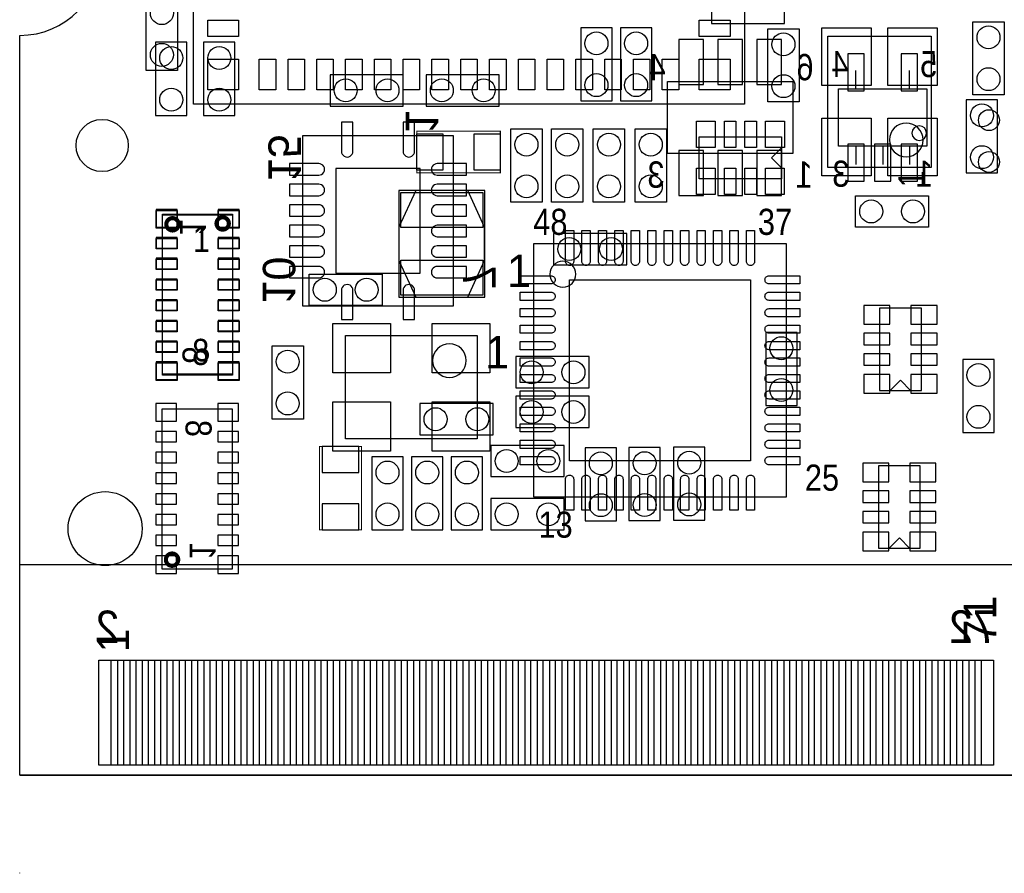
# Model space of a CAD drawing. Extents: x 0 to 67.8, y -2.4 to 38.6.
# Tile 1 of 6: x 0 to 23.9, y -2.4 to 18.4. Entities that reach past the tile are written whole.
import ezdxf
from ezdxf.enums import TextEntityAlignment as Align

# ---------------------------------------------------------------- set-up
doc = ezdxf.new("R2010")
doc.units = 0
for name, color, linetype in [('BG_OUTLINE', 3, 'CONTINUOUS'), ('PG_ASSEMBLY_BOTTOM', 4, 'CONTINUOUS'), ('PG_ASSEMBLY_TOP', 5, 'CONTINUOUS'), ('PIN_BOTTOM', 7, 'CONTINUOUS'), ('PIN_TOP', 6, 'CONTINUOUS')]:
    doc.layers.add(name, color=color, linetype=linetype)

msp = doc.modelspace()

# ---------------------------------------------------------------- linework, layer by layer
at = {"layer": 'BG_OUTLINE'}
msp.add_lwpolyline([(67.600068, 0), (25.299924, 0), (25.299924, 3.75412, 0.414116), (24.800052, 4.253992, 0.414221), (24.299926, 3.75412), (24.299926, 0), (0, 0), (0, 17.999964, 0.41415), (1.999996, 19.99996, 0.414214), (0, 21.999956), (0, 38.600126), (67.600068, 38.600126), (67.600068, 21.999956, 1.000034), (67.600068, 17.999964)], format="xyb", close=True, dxfattribs=at)
msp.add_lwpolyline([(0, 17.999964, 0.41415), (1.999996, 19.99996)], format="xyb", dxfattribs=at)
msp.add_lwpolyline([(0, 17.999964, 0.41415), (1.999996, 19.99996)], format="xyb", dxfattribs=at)
for points in [[(0, 0), (0, 17.999964)], [(0, 0), (0, 17.999964)], [(0, 0), (24.299926, 0)], [(24.299926, 0), (0, 0)], [(24.30018, 0), (0, 0)], [(0.001016, 0), (24.300942, 0)], [(-0.002032, -2.38506), (-0.002032, -2.36982)]]:
    msp.add_lwpolyline(points, dxfattribs=at)
at = {"layer": 'PG_ASSEMBLY_BOTTOM'}
for points in [[(18.5928, 19.05), (16.8148, 19.05), (16.8148, 18.288), (18.5928, 18.288)], [(14.4018, 16.4084), (14.4018, 18.1864), (13.6398, 18.1864), (13.6398, 16.4084)], [(15.367, 16.4084), (15.367, 18.1864), (14.605, 18.1864), (14.605, 16.4084)], [(4.064, 16.0528), (4.064, 17.8308), (3.302, 17.8308), (3.302, 16.0528)], [(5.2324, 16.0528), (5.2324, 17.8308), (4.4704, 17.8308), (4.4704, 16.0528)], [(9.3218, 17.0434), (7.5438, 17.0434), (7.5438, 16.2814), (9.3218, 16.2814)], [(9.8806, 16.2814), (11.6586, 16.2814), (11.6586, 17.0434), (9.8806, 17.0434)], [(18.797016, 15.12697), (15.746984, 15.12697), (15.746984, 16.87703), (18.797016, 16.87703)], [(22.055582, 15.301976), (19.905472, 15.301976), (19.905472, 16.702024), (22.055582, 16.702024)], [(23.7744, 14.6558), (23.7744, 16.4338), (23.0124, 16.4338), (23.0124, 14.6558)], [(10.536174, 15.564612), (10.536174, 11.414252), (6.883654, 11.414252), (6.883654, 15.564612)], [(5.172964, 13.654024), (5.172964, 9.754108), (3.473196, 9.754108), (3.473196, 13.654024)], [(12.9794, 12.4206), (14.7574, 12.4206), (14.7574, 13.1826), (12.9794, 13.1826)], [(21.9202, 9.3599), (21.9202, 11.3665), (20.9042, 11.3665), (20.9042, 9.3599)], [(18.8976, 8.9916), (18.8976, 10.7696), (18.1356, 10.7696), (18.1356, 8.9916)], [(13.843, 10.1854), (12.065, 10.1854), (12.065, 9.4234), (13.843, 9.4234)], [(23.69058, 8.33882), (23.69058, 10.11682), (22.92858, 10.11682), (22.92858, 8.33882)], [(13.843, 9.2202), (12.065, 9.2202), (12.065, 8.4582), (13.843, 8.4582)], [(3.463036, 5.014976), (3.463036, 8.914892), (5.162804, 8.914892), (5.162804, 5.014976)], [(9.7282, 8.2804), (11.5062, 8.2804), (11.5062, 9.0424), (9.7282, 9.0424)], [(11.4554, 7.2644), (13.2334, 7.2644), (13.2334, 8.0264), (11.4554, 8.0264)], [(13.74648, 7.96798), (13.74648, 6.18998), (14.50848, 6.18998), (14.50848, 7.96798)], [(14.81074, 7.97306), (14.81074, 6.19506), (15.57274, 6.19506), (15.57274, 7.97306)], [(15.89532, 7.98576), (15.89532, 6.20776), (16.65732, 6.20776), (16.65732, 7.98576)], [(8.5598, 7.747), (8.5598, 5.969), (9.3218, 5.969), (9.3218, 7.747)], [(9.525, 7.747), (9.525, 5.969), (10.287, 5.969), (10.287, 7.747)], [(10.4902, 7.747), (10.4902, 5.969), (11.2522, 5.969), (11.2522, 7.747)], [(21.8948, 5.5245), (21.8948, 7.5311), (20.8788, 7.5311), (20.8788, 5.5245)], [(13.2334, 6.731), (11.4554, 6.731), (11.4554, 5.969), (13.2334, 5.969)]]:
    msp.add_lwpolyline(points, close=True, dxfattribs=at)
for points in [[(20.33016, 16.6878), (20.33016, 17.145)], [(21.63064, 16.6878), (21.63064, 17.145)], [(20.33016, 15.3162), (20.33016, 14.859)], [(20.9804, 15.3162), (20.9804, 14.859)], [(21.63064, 15.3162), (21.63064, 14.859)], [(21.4122, 9.60882), (21.1582, 9.35482)], [(21.4122, 9.60882), (21.6662, 9.35482)], [(21.3868, 5.77342), (21.1328, 5.51942)], [(21.3868, 5.77342), (21.6408, 5.51942)]]:
    msp.add_lwpolyline(points, dxfattribs=at)
msp.add_lwpolyline([(22.0472, 15.621, 1), (21.6916, 15.621, 1)], format="xyb", close=True, dxfattribs=at)
at = {"layer": 'PG_ASSEMBLY_BOTTOM', "const_width": 0.100076}
for points in [[(5.083048, 13.424154, 1), (4.783112, 13.423978, 1)], [(3.852926, 5.244846, 1), (3.552914, 5.245022, 1)]]:
    msp.add_lwpolyline(points, format="xyb", close=True, dxfattribs=at)
at = {"layer": 'PG_ASSEMBLY_BOTTOM', "const_width": 0.0254}
msp.add_lwpolyline([(7.2898, 8.001), (7.2898, 5.969), (8.3058, 5.969), (8.3058, 8.001)], close=True, dxfattribs=at)
at = {"layer": 'PG_ASSEMBLY_TOP'}
for points in [[(17.622012, 16.32331), (4.221988, 16.32331), (4.221988, 29.82341), (17.622012, 29.82341)], [(3.0734, 17.145), (3.0734, 18.923), (3.8354, 18.923), (3.8354, 17.145)], [(23.17242, 16.55318), (23.17242, 18.33118), (23.93442, 18.33118), (23.93442, 16.55318)], [(18.1864, 16.383), (18.1864, 18.161), (18.9484, 18.161), (18.9484, 16.383)], [(19.6469, 14.7828), (19.6469, 17.9832), (22.1615, 17.9832), (22.1615, 14.7828)], [(12.7, 15.7226), (12.7, 13.9446), (11.938, 13.9446), (11.938, 15.7226)], [(12.9286, 13.9446), (12.9286, 15.7226), (13.6906, 15.7226), (13.6906, 13.9446)], [(14.7066, 15.7226), (14.7066, 13.9446), (13.9446, 13.9446), (13.9446, 15.7226)], [(15.7226, 15.7226), (15.7226, 13.9446), (14.9606, 13.9446), (14.9606, 15.7226)], [(18.52422, 14.51356), (16.51762, 14.51356), (16.51762, 15.52956), (18.52422, 15.52956)], [(9.212326, 14.22781), (9.212326, 11.62939), (11.31062, 11.62939), (11.31062, 14.22781)], [(11.303, 13.335), (10.8966, 14.224), (9.6266, 14.224), (9.2202, 13.335), (9.2202, 12.5222), (9.6266, 11.6332), (10.8966, 11.6332), (11.303, 12.5222)], [(20.32, 14.097), (22.098, 14.097), (22.098, 13.335), (20.32, 13.335)], [(3.473196, 13.633704), (5.172964, 13.633704), (5.172964, 9.733788), (3.473196, 9.733788)], [(12.492736, 6.777736), (18.642584, 6.777736), (18.642584, 12.927584), (12.492736, 12.927584)], [(7.0358, 12.192), (8.8138, 12.192), (8.8138, 11.43), (7.0358, 11.43)], [(11.12012, 8.18388), (7.91972, 8.18388), (7.91972, 10.69848), (11.12012, 10.69848)], [(6.89483, 10.44321), (6.89483, 8.66521), (6.13283, 8.66521), (6.13283, 10.44321)]]:
    msp.add_lwpolyline(points, close=True, dxfattribs=at)
for points in [[(21.961348, 15.4559, 1), (21.142452, 15.4559, 1)], [(13.52042, 12.18946, 1), (12.8905, 12.18946, 1)], [(10.85596, 10.08888, 1), (10.03808, 10.08888, 1)]]:
    msp.add_lwpolyline(points, format="xyb", close=True, dxfattribs=at)
at = {"layer": 'PG_ASSEMBLY_TOP', "const_width": 0.0254}
msp.add_lwpolyline([(9.652, 15.6718), (11.684, 15.6718), (11.684, 14.6558), (9.652, 14.6558)], close=True, dxfattribs=at)
at = {"layer": 'PG_ASSEMBLY_TOP'}
for points in [[(18.2753, 15.02156), (18.5293, 15.27556)], [(18.2753, 15.02156), (18.5293, 14.76756)], [(0.001016, 0), (0.001016, 5.129022), (67.750944, 5.129022), (67.750944, 0)], [(0.001016, 0), (24.300942, 0)]]:
    msp.add_lwpolyline(points, dxfattribs=at)
at = {"layer": 'PG_ASSEMBLY_TOP', "const_width": 0.100076}
msp.add_lwpolyline([(3.863086, 13.403834, 1), (3.563074, 13.403658, 1)], format="xyb", close=True, dxfattribs=at)
at = {"layer": 'PIN_BOTTOM'}
for points in [[(16.622014, 16.801846), (16.622014, 17.90192), (16.022066, 17.90192), (16.022066, 16.801846)], [(17.571974, 16.801846), (17.571974, 17.90192), (16.972026, 17.90192), (16.972026, 16.801846)], [(18.521934, 16.801846), (18.521934, 17.90192), (17.921986, 17.90192), (17.921986, 16.801846)], [(20.530312, 16.651732), (20.530312, 17.551654), (20.130262, 17.551654), (20.130262, 16.651732)], [(21.830792, 16.651732), (21.830792, 17.551654), (21.430742, 17.551654), (21.430742, 16.651732)], [(20.530312, 14.452092), (20.530312, 15.352014), (20.130262, 15.352014), (20.130262, 14.452092)], [(21.180552, 14.452092), (21.180552, 15.352014), (20.780502, 15.352014), (20.780502, 14.452092)], [(21.830792, 14.452092), (21.830792, 15.352014), (21.430742, 15.352014), (21.430742, 14.452092)], [(16.622014, 14.101826), (16.622014, 15.2019), (16.022066, 15.2019), (16.022066, 14.101826)], [(17.571974, 14.101826), (17.571974, 15.2019), (16.972026, 15.2019), (16.972026, 14.101826)], [(18.521934, 14.101826), (18.521934, 15.2019), (17.921986, 15.2019), (17.921986, 14.101826)], [(7.685024, 12.214352), (9.734804, 12.214352), (9.734804, 14.764512), (7.685024, 14.764512)], [(3.822954, 13.762736), (3.314954, 13.762736), (3.314954, 13.330936), (3.822954, 13.330936)], [(4.823206, 13.330936), (5.331206, 13.330936), (5.331206, 13.762736), (4.823206, 13.762736)], [(3.822954, 13.081), (3.314954, 13.081), (3.314954, 12.827), (3.822954, 12.827)], [(5.331206, 13.081), (4.823206, 13.081), (4.823206, 12.827), (5.331206, 12.827)], [(3.822954, 12.577064), (3.314954, 12.577064), (3.314954, 12.323064), (3.822954, 12.323064)], [(5.331206, 12.577064), (4.823206, 12.577064), (4.823206, 12.323064), (5.331206, 12.323064)], [(3.822954, 12.072874), (3.314954, 12.072874), (3.314954, 11.818874), (3.822954, 11.818874)], [(5.331206, 12.072874), (4.823206, 12.072874), (4.823206, 11.818874), (5.331206, 11.818874)], [(3.822954, 11.568938), (3.314954, 11.568938), (3.314954, 11.314938), (3.822954, 11.314938)], [(5.331206, 11.568938), (4.823206, 11.568938), (4.823206, 11.314938), (5.331206, 11.314938)], [(20.5232, 10.973308), (21.1582, 10.973308), (21.1582, 11.430508), (20.5232, 11.430508)], [(21.6662, 10.97407), (22.3012, 10.97407), (22.3012, 11.43127), (21.6662, 11.43127)], [(3.822954, 11.065002), (3.314954, 11.065002), (3.314954, 10.811002), (3.822954, 10.811002)], [(5.331206, 11.065002), (4.823206, 11.065002), (4.823206, 10.811002), (5.331206, 10.811002)], [(3.822954, 10.561066), (3.314954, 10.561066), (3.314954, 10.307066), (3.822954, 10.307066)], [(5.331206, 10.561066), (4.823206, 10.561066), (4.823206, 10.307066), (5.331206, 10.307066)], [(20.5232, 10.473182), (21.1582, 10.473182), (21.1582, 10.752582), (20.5232, 10.752582)], [(21.6662, 10.473944), (22.3012, 10.473944), (22.3012, 10.753344), (21.6662, 10.753344)], [(3.822954, 10.056876), (3.314954, 10.056876), (3.314954, 9.625076), (3.822954, 9.625076)], [(4.823206, 9.625076), (5.331206, 9.625076), (5.331206, 10.056876), (4.823206, 10.056876)], [(20.5232, 9.973056), (21.1582, 9.973056), (21.1582, 10.252456), (20.5232, 10.252456)], [(21.6662, 9.973818), (22.3012, 9.973818), (22.3012, 10.253218), (21.6662, 10.253218)], [(20.5232, 9.29259), (21.1582, 9.29259), (21.1582, 9.74979), (20.5232, 9.74979)], [(21.6662, 9.295892), (22.3012, 9.295892), (22.3012, 9.753092), (21.6662, 9.753092)], [(3.812794, 9.043924), (3.304794, 9.043924), (3.304794, 8.612124), (3.812794, 8.612124)], [(4.813046, 8.612124), (5.321046, 8.612124), (5.321046, 9.043924), (4.813046, 9.043924)], [(3.304794, 8.107934), (3.812794, 8.107934), (3.812794, 8.361934), (3.304794, 8.361934)], [(4.813046, 8.107934), (5.321046, 8.107934), (5.321046, 8.361934), (4.813046, 8.361934)], [(7.3533, 7.366), (8.2423, 7.366), (8.2423, 8.001), (7.3533, 8.001)], [(3.304794, 7.603998), (3.812794, 7.603998), (3.812794, 7.857998), (3.304794, 7.857998)], [(4.813046, 7.603998), (5.321046, 7.603998), (5.321046, 7.857998), (4.813046, 7.857998)], [(20.4978, 7.137908), (21.1328, 7.137908), (21.1328, 7.595108), (20.4978, 7.595108)], [(21.6408, 7.13867), (22.2758, 7.13867), (22.2758, 7.59587), (21.6408, 7.59587)], [(3.304794, 7.100062), (3.812794, 7.100062), (3.812794, 7.354062), (3.304794, 7.354062)], [(4.813046, 7.100062), (5.321046, 7.100062), (5.321046, 7.354062), (4.813046, 7.354062)], [(3.304794, 6.596126), (3.812794, 6.596126), (3.812794, 6.850126), (3.304794, 6.850126)], [(4.813046, 6.596126), (5.321046, 6.596126), (5.321046, 6.850126), (4.813046, 6.850126)], [(20.4978, 6.637782), (21.1328, 6.637782), (21.1328, 6.917182), (20.4978, 6.917182)], [(21.6408, 6.638544), (22.2758, 6.638544), (22.2758, 6.917944), (21.6408, 6.917944)], [(7.3533, 5.969), (8.2423, 5.969), (8.2423, 6.604), (7.3533, 6.604)], [(3.304794, 6.091936), (3.812794, 6.091936), (3.812794, 6.345936), (3.304794, 6.345936)], [(4.813046, 6.091936), (5.321046, 6.091936), (5.321046, 6.345936), (4.813046, 6.345936)], [(20.4978, 6.137656), (21.1328, 6.137656), (21.1328, 6.417056), (20.4978, 6.417056)], [(21.6408, 6.138418), (22.2758, 6.138418), (22.2758, 6.417818), (21.6408, 6.417818)], [(3.304794, 5.588), (3.812794, 5.588), (3.812794, 5.842), (3.304794, 5.842)], [(4.813046, 5.588), (5.321046, 5.588), (5.321046, 5.842), (4.813046, 5.842)], [(20.4978, 5.45719), (21.1328, 5.45719), (21.1328, 5.91439), (20.4978, 5.91439)], [(21.6408, 5.460492), (22.2758, 5.460492), (22.2758, 5.917692), (21.6408, 5.917692)], [(3.812794, 5.338064), (3.304794, 5.338064), (3.304794, 4.906264), (3.812794, 4.906264)], [(4.813046, 4.906264), (5.321046, 4.906264), (5.321046, 5.338064), (4.813046, 5.338064)], [(2.226056, 0.249936), (2.226056, 2.799842), (2.676144, 2.799842), (2.676144, 0.249936)], [(2.826004, 0.249936), (2.826004, 2.799842), (3.276092, 2.799842), (3.276092, 0.249936)], [(3.425952, 0.249936), (3.425952, 2.799842), (3.87604, 2.799842), (3.87604, 0.249936)], [(4.0259, 0.249936), (4.0259, 2.799842), (4.475988, 2.799842), (4.475988, 0.249936)], [(4.625848, 0.249936), (4.625848, 2.799842), (5.075936, 2.799842), (5.075936, 0.249936)], [(5.22605, 0.249936), (5.22605, 2.799842), (5.676138, 2.799842), (5.676138, 0.249936)], [(5.825998, 0.249936), (5.825998, 2.799842), (6.276086, 2.799842), (6.276086, 0.249936)], [(6.425946, 0.249936), (6.425946, 2.799842), (6.876034, 2.799842), (6.876034, 0.249936)], [(7.025894, 0.249936), (7.025894, 2.799842), (7.475982, 2.799842), (7.475982, 0.249936)], [(7.625842, 0.249936), (7.625842, 2.799842), (8.07593, 2.799842), (8.07593, 0.249936)], [(8.226044, 0.249936), (8.226044, 2.799842), (8.676132, 2.799842), (8.676132, 0.249936)], [(8.825992, 0.249936), (8.825992, 2.799842), (9.27608, 2.799842), (9.27608, 0.249936)], [(9.42594, 0.249936), (9.42594, 2.799842), (9.876028, 2.799842), (9.876028, 0.249936)], [(10.025888, 0.249936), (10.025888, 2.799842), (10.475976, 2.799842), (10.475976, 0.249936)], [(10.625836, 0.249936), (10.625836, 2.799842), (11.075924, 2.799842), (11.075924, 0.249936)], [(11.226038, 0.249936), (11.226038, 2.799842), (11.676126, 2.799842), (11.676126, 0.249936)], [(11.825986, 0.249936), (11.825986, 2.799842), (12.276074, 2.799842), (12.276074, 0.249936)], [(12.425934, 0.249936), (12.425934, 2.799842), (12.876022, 2.799842), (12.876022, 0.249936)], [(13.025882, 0.249936), (13.025882, 2.799842), (13.47597, 2.799842), (13.47597, 0.249936)], [(13.62583, 0.249936), (13.62583, 2.799842), (14.075918, 2.799842), (14.075918, 0.249936)], [(14.226032, 0.249936), (14.226032, 2.799842), (14.67612, 2.799842), (14.67612, 0.249936)], [(14.82598, 0.249936), (14.82598, 2.799842), (15.276068, 2.799842), (15.276068, 0.249936)], [(15.425928, 0.249936), (15.425928, 2.799842), (15.876016, 2.799842), (15.876016, 0.249936)], [(16.025876, 0.249936), (16.025876, 2.799842), (16.475964, 2.799842), (16.475964, 0.249936)], [(16.625824, 0.249936), (16.625824, 2.799842), (17.075912, 2.799842), (17.075912, 0.249936)], [(17.226026, 0.249936), (17.226026, 2.799842), (17.676114, 2.799842), (17.676114, 0.249936)], [(17.825974, 0.249936), (17.825974, 2.799842), (18.276062, 2.799842), (18.276062, 0.249936)], [(18.425922, 0.249936), (18.425922, 2.799842), (18.87601, 2.799842), (18.87601, 0.249936)], [(19.02587, 0.249936), (19.02587, 2.799842), (19.475958, 2.799842), (19.475958, 0.249936)], [(19.625818, 0.249936), (19.625818, 2.799842), (20.075906, 2.799842), (20.075906, 0.249936)], [(20.22602, 0.249936), (20.22602, 2.799842), (20.676108, 2.799842), (20.676108, 0.249936)], [(20.825968, 0.249936), (20.825968, 2.799842), (21.276056, 2.799842), (21.276056, 0.249936)], [(21.425916, 0.249936), (21.425916, 2.799842), (21.876004, 2.799842), (21.876004, 0.249936)], [(22.025864, 0.249936), (22.025864, 2.799842), (22.475952, 2.799842), (22.475952, 0.249936)], [(22.625812, 0.249936), (22.625812, 2.799842), (23.0759, 2.799842), (23.0759, 0.249936)], [(23.226014, 0.249936), (23.226014, 2.799842), (23.676102, 2.799842), (23.676102, 0.249936)]]:
    msp.add_lwpolyline(points, close=True, dxfattribs=at)
for points in [[(7.820914, 15.889732), (7.820914, 15.181072, 1.003729), (8.100314, 15.181072), (8.100314, 15.889732)], [(9.319514, 15.889732), (9.319514, 15.181072, 1.003729), (9.598914, 15.181072), (9.598914, 15.889732)], [(6.561074, 14.599412), (7.269734, 14.599412, 1.003729), (7.269734, 14.878812), (6.561074, 14.878812)], [(10.858754, 14.878812), (10.150094, 14.878812, 1.003729), (10.150094, 14.599412), (10.858754, 14.599412)], [(6.561074, 14.099032), (7.269734, 14.099032, 1.003729), (7.269734, 14.378432), (6.561074, 14.378432)], [(10.858754, 14.378432), (10.150094, 14.378432, 1.003729), (10.150094, 14.099032), (10.858754, 14.099032)], [(6.561074, 13.598652), (7.269734, 13.598652, 1.003729), (7.269734, 13.878052), (6.561074, 13.878052)], [(10.858754, 13.878052), (10.150094, 13.878052, 1.003729), (10.150094, 13.598652), (10.858754, 13.598652)], [(6.561074, 13.100812), (7.269734, 13.100812, 1.003729), (7.269734, 13.380212), (6.561074, 13.380212)], [(10.858754, 13.380212), (10.150094, 13.380212, 1.003729), (10.150094, 13.100812), (10.858754, 13.100812)], [(6.561074, 12.600432), (7.269734, 12.600432, 1.003729), (7.269734, 12.879832), (6.561074, 12.879832)], [(10.858754, 12.879832), (10.150094, 12.879832, 1.003729), (10.150094, 12.600432), (10.858754, 12.600432)], [(6.561074, 12.100052), (7.269734, 12.100052, 1.003729), (7.269734, 12.379452), (6.561074, 12.379452)], [(10.858754, 12.379452), (10.150094, 12.379452, 1.003729), (10.150094, 12.100052), (10.858754, 12.100052)], [(8.100314, 11.089132), (8.100314, 11.797792, 1.003729), (7.820914, 11.797792), (7.820914, 11.089132)], [(9.598914, 11.089132), (9.598914, 11.797792, 1.003729), (9.319514, 11.797792), (9.319514, 11.089132)]]:
    msp.add_lwpolyline(points, format="xyb", close=True, dxfattribs=at)
for centre, radius in [((14.0208, 17.8054), 0.2794), ((14.986, 17.8054), 0.2794), ((3.683, 17.4498), 0.2794), ((4.8514, 17.4498), 0.2794), ((14.0208, 16.7894), 0.2794), ((14.986, 16.7894), 0.2794), ((7.9248, 16.6624), 0.2794), ((8.9408, 16.6624), 0.2794), ((10.2616, 16.6624), 0.2794), ((11.2776, 16.6624), 0.2794), ((3.683, 16.4338), 0.2794), ((4.8514, 16.4338), 0.2794), ((23.3934, 16.0528), 0.2794), ((23.3934, 15.0368), 0.2794), ((13.3604, 12.8016), 0.2794), ((14.3764, 12.8016), 0.2794), ((18.5166, 10.3886), 0.2794), ((12.446, 9.8044), 0.2794), ((13.462, 9.8044), 0.2794), ((23.30958, 9.73582), 0.2794), ((18.5166, 9.3726), 0.2794), ((12.446, 8.8392), 0.2794), ((13.462, 8.8392), 0.2794), ((10.1092, 8.6614), 0.2794), ((11.1252, 8.6614), 0.2794), ((23.30958, 8.71982), 0.2794), ((11.8364, 7.6454), 0.2794), ((12.8524, 7.6454), 0.2794), ((14.12748, 7.58698), 0.2794), ((15.19174, 7.59206), 0.2794), ((16.27632, 7.60476), 0.2794), ((8.9408, 7.366), 0.2794), ((9.906, 7.366), 0.2794), ((10.8712, 7.366), 0.2794), ((2.075942, 5.999988), 0.900049), ((14.12748, 6.57098), 0.2794), ((15.19174, 6.57606), 0.2794), ((16.27632, 6.58876), 0.2794), ((8.9408, 6.35), 0.2794), ((9.906, 6.35), 0.2794), ((10.8712, 6.35), 0.2794), ((11.8364, 6.35), 0.2794), ((12.8524, 6.35), 0.2794)]:
    msp.add_circle(centre, radius, dxfattribs=at)
at = {"layer": 'PIN_TOP'}
for points in [[(5.321935, 17.973421), (4.571873, 17.973421), (4.571873, 18.373471), (5.321935, 18.373471)], [(17.272127, 17.973421), (16.522065, 17.973421), (16.522065, 18.373471), (17.272127, 18.373471)], [(20.704048, 16.78305), (19.504152, 16.78305), (19.504152, 18.183098), (20.704048, 18.183098)], [(22.304248, 16.78305), (21.104352, 16.78305), (21.104352, 18.183098), (22.304248, 18.183098)], [(5.321935, 16.673449), (4.571873, 16.673449), (4.571873, 17.423511), (5.321935, 17.423511)], [(6.222111, 16.673449), (5.822061, 16.673449), (5.822061, 17.423511), (6.222111, 17.423511)], [(6.922135, 16.673449), (6.522085, 16.673449), (6.522085, 17.423511), (6.922135, 17.423511)], [(7.621905, 16.673449), (7.221855, 16.673449), (7.221855, 17.423511), (7.621905, 17.423511)], [(8.321929, 16.673449), (7.921879, 16.673449), (7.921879, 17.423511), (8.321929, 17.423511)], [(9.021953, 16.673449), (8.621903, 16.673449), (8.621903, 17.423511), (9.021953, 17.423511)], [(9.721977, 16.673449), (9.321927, 16.673449), (9.321927, 17.423511), (9.721977, 17.423511)], [(10.422001, 16.673449), (10.021951, 16.673449), (10.021951, 17.423511), (10.422001, 17.423511)], [(11.122025, 16.673449), (10.721975, 16.673449), (10.721975, 17.423511), (11.122025, 17.423511)], [(11.822049, 16.673449), (11.421999, 16.673449), (11.421999, 17.423511), (11.822049, 17.423511)], [(12.522073, 16.673449), (12.122023, 16.673449), (12.122023, 17.423511), (12.522073, 17.423511)], [(13.222097, 16.673449), (12.822047, 16.673449), (12.822047, 17.423511), (13.222097, 17.423511)], [(13.922121, 16.673449), (13.522071, 16.673449), (13.522071, 17.423511), (13.922121, 17.423511)], [(14.622145, 16.673449), (14.222095, 16.673449), (14.222095, 17.423511), (14.622145, 17.423511)], [(15.321915, 16.673449), (14.921865, 16.673449), (14.921865, 17.423511), (15.321915, 17.423511)], [(16.021939, 16.673449), (15.621889, 16.673449), (15.621889, 17.423511), (16.021939, 17.423511)], [(17.272127, 16.673449), (16.522065, 16.673449), (16.522065, 17.423511), (17.272127, 17.423511)], [(16.910812, 15.91056), (16.910812, 15.27556), (16.453612, 15.27556), (16.453612, 15.91056)], [(17.410938, 15.91056), (17.410938, 15.27556), (17.131538, 15.27556), (17.131538, 15.91056)], [(17.911064, 15.91056), (17.911064, 15.27556), (17.631664, 15.27556), (17.631664, 15.91056)], [(18.59153, 15.91056), (18.59153, 15.27556), (18.13433, 15.27556), (18.13433, 15.91056)], [(20.704048, 14.582902), (19.504152, 14.582902), (19.504152, 15.98295), (20.704048, 15.98295)], [(22.304248, 14.582902), (21.104352, 14.582902), (21.104352, 15.98295), (22.304248, 15.98295)], [(10.287, 15.6083), (10.287, 14.7193), (9.652, 14.7193), (9.652, 15.6083)], [(11.684, 15.6083), (11.684, 14.7193), (11.049, 14.7193), (11.049, 15.6083)], [(16.91005, 14.76756), (16.91005, 14.13256), (16.45285, 14.13256), (16.45285, 14.76756)], [(17.410176, 14.76756), (17.410176, 14.13256), (17.130776, 14.13256), (17.130776, 14.76756)], [(17.910302, 14.76756), (17.910302, 14.13256), (17.630902, 14.13256), (17.630902, 14.76756)], [(18.588228, 14.76756), (18.588228, 14.13256), (18.131028, 14.13256), (18.131028, 14.76756)], [(9.261602, 14.178534), (11.261598, 14.178534), (11.261598, 13.32865), (9.261602, 13.32865)], [(3.822954, 13.310616), (3.314954, 13.310616), (3.314954, 13.742416), (3.822954, 13.742416)], [(4.823206, 13.742416), (5.331206, 13.742416), (5.331206, 13.310616), (4.823206, 13.310616)], [(3.314954, 13.06068), (3.822954, 13.06068), (3.822954, 12.80668), (3.314954, 12.80668)], [(4.823206, 13.06068), (5.331206, 13.06068), (5.331206, 12.80668), (4.823206, 12.80668)], [(3.314954, 12.556744), (3.822954, 12.556744), (3.822954, 12.302744), (3.314954, 12.302744)], [(4.823206, 12.556744), (5.331206, 12.556744), (5.331206, 12.302744), (4.823206, 12.302744)], [(9.261602, 12.52855), (11.261598, 12.52855), (11.261598, 11.678666), (9.261602, 11.678666)], [(3.314954, 12.052554), (3.822954, 12.052554), (3.822954, 11.798554), (3.314954, 11.798554)], [(4.823206, 12.052554), (5.331206, 12.052554), (5.331206, 11.798554), (4.823206, 11.798554)], [(13.367512, 7.652512), (13.367512, 12.052554), (17.767554, 12.052554), (17.767554, 7.652512)], [(3.314954, 11.548618), (3.822954, 11.548618), (3.822954, 11.294618), (3.314954, 11.294618)], [(4.823206, 11.548618), (5.331206, 11.548618), (5.331206, 11.294618), (4.823206, 11.294618)], [(3.314954, 11.044682), (3.822954, 11.044682), (3.822954, 10.790682), (3.314954, 10.790682)], [(4.823206, 11.044682), (5.331206, 11.044682), (5.331206, 10.790682), (4.823206, 10.790682)], [(9.013444, 10.993628), (9.013444, 9.793732), (7.613396, 9.793732), (7.613396, 10.993628)], [(11.426444, 10.993628), (11.426444, 9.793732), (10.026396, 9.793732), (10.026396, 10.993628)], [(3.314954, 10.540746), (3.822954, 10.540746), (3.822954, 10.286746), (3.314954, 10.286746)], [(4.823206, 10.540746), (5.331206, 10.540746), (5.331206, 10.286746), (4.823206, 10.286746)], [(3.822954, 9.604756), (3.314954, 9.604756), (3.314954, 10.036556), (3.822954, 10.036556)], [(4.823206, 10.036556), (5.331206, 10.036556), (5.331206, 9.604756), (4.823206, 9.604756)], [(9.013444, 9.088628), (9.013444, 7.888732), (7.613396, 7.888732), (7.613396, 9.088628)], [(11.426444, 9.088628), (11.426444, 7.888732), (10.026396, 7.888732), (10.026396, 9.088628)], [(1.925828, 0.249936), (1.925828, 2.799842), (2.375916, 2.799842), (2.375916, 0.249936)], [(2.52603, 0.249936), (2.52603, 2.799842), (2.976118, 2.799842), (2.976118, 0.249936)], [(3.125978, 0.249936), (3.125978, 2.799842), (3.576066, 2.799842), (3.576066, 0.249936)], [(3.725926, 0.249936), (3.725926, 2.799842), (4.176014, 2.799842), (4.176014, 0.249936)], [(4.325874, 0.249936), (4.325874, 2.799842), (4.775962, 2.799842), (4.775962, 0.249936)], [(4.925822, 0.249936), (4.925822, 2.799842), (5.37591, 2.799842), (5.37591, 0.249936)], [(5.526024, 0.249936), (5.526024, 2.799842), (5.976112, 2.799842), (5.976112, 0.249936)], [(6.125972, 0.249936), (6.125972, 2.799842), (6.57606, 2.799842), (6.57606, 0.249936)], [(6.72592, 0.249936), (6.72592, 2.799842), (7.176008, 2.799842), (7.176008, 0.249936)], [(7.325868, 0.249936), (7.325868, 2.799842), (7.775956, 2.799842), (7.775956, 0.249936)], [(7.925816, 0.249936), (7.925816, 2.799842), (8.375904, 2.799842), (8.375904, 0.249936)], [(8.526018, 0.249936), (8.526018, 2.799842), (8.976106, 2.799842), (8.976106, 0.249936)], [(9.125966, 0.249936), (9.125966, 2.799842), (9.576054, 2.799842), (9.576054, 0.249936)], [(9.725914, 0.249936), (9.725914, 2.799842), (10.176002, 2.799842), (10.176002, 0.249936)], [(10.325862, 0.249936), (10.325862, 2.799842), (10.77595, 2.799842), (10.77595, 0.249936)], [(10.92581, 0.249936), (10.92581, 2.799842), (11.375898, 2.799842), (11.375898, 0.249936)], [(11.526012, 0.249936), (11.526012, 2.799842), (11.9761, 2.799842), (11.9761, 0.249936)], [(12.12596, 0.249936), (12.12596, 2.799842), (12.576048, 2.799842), (12.576048, 0.249936)], [(12.725908, 0.249936), (12.725908, 2.799842), (13.175996, 2.799842), (13.175996, 0.249936)], [(13.325856, 0.249936), (13.325856, 2.799842), (13.775944, 2.799842), (13.775944, 0.249936)], [(13.926058, 0.249936), (13.926058, 2.799842), (14.376146, 2.799842), (14.376146, 0.249936)], [(14.526006, 0.249936), (14.526006, 2.799842), (14.976094, 2.799842), (14.976094, 0.249936)], [(15.125954, 0.249936), (15.125954, 2.799842), (15.576042, 2.799842), (15.576042, 0.249936)], [(15.725902, 0.249936), (15.725902, 2.799842), (16.17599, 2.799842), (16.17599, 0.249936)], [(16.32585, 0.249936), (16.32585, 2.799842), (16.775938, 2.799842), (16.775938, 0.249936)], [(16.926052, 0.249936), (16.926052, 2.799842), (17.37614, 2.799842), (17.37614, 0.249936)], [(17.526, 0.249936), (17.526, 2.799842), (17.976088, 2.799842), (17.976088, 0.249936)], [(18.125948, 0.249936), (18.125948, 2.799842), (18.576036, 2.799842), (18.576036, 0.249936)], [(18.725896, 0.249936), (18.725896, 2.799842), (19.175984, 2.799842), (19.175984, 0.249936)], [(19.325844, 0.249936), (19.325844, 2.799842), (19.775932, 2.799842), (19.775932, 0.249936)], [(19.926046, 0.249936), (19.926046, 2.799842), (20.376134, 2.799842), (20.376134, 0.249936)], [(20.525994, 0.249936), (20.525994, 2.799842), (20.976082, 2.799842), (20.976082, 0.249936)], [(21.125942, 0.249936), (21.125942, 2.799842), (21.57603, 2.799842), (21.57603, 0.249936)], [(21.72589, 0.249936), (21.72589, 2.799842), (22.175978, 2.799842), (22.175978, 0.249936)], [(22.325838, 0.249936), (22.325838, 2.799842), (22.775926, 2.799842), (22.775926, 0.249936)], [(22.92604, 0.249936), (22.92604, 2.799842), (23.376128, 2.799842), (23.376128, 0.249936)]]:
    msp.add_lwpolyline(points, close=True, dxfattribs=at)
for points in [[(13.467842, 12.502642, -0.414214), (13.36802, 12.40282), (13.367766, 12.40282, -0.414214), (13.267944, 12.502642), (13.267944, 13.252704), (13.467842, 13.252704)], [(13.867638, 12.502642, -0.414214), (13.767816, 12.40282), (13.767562, 12.40282, -0.414214), (13.66774, 12.502642), (13.66774, 13.252704), (13.867638, 13.252704)], [(14.267688, 12.502642, -0.414214), (14.167866, 12.40282), (14.167612, 12.40282, -0.414214), (14.06779, 12.502642), (14.06779, 13.252704), (14.267688, 13.252704)], [(14.667738, 12.502642, -0.414214), (14.567916, 12.40282), (14.567662, 12.40282, -0.414214), (14.46784, 12.502642), (14.46784, 13.252704), (14.667738, 13.252704)], [(15.067788, 12.502642, -0.414214), (14.967966, 12.40282), (14.967712, 12.40282, -0.414214), (14.86789, 12.502642), (14.86789, 13.252704), (15.067788, 13.252704)], [(15.467838, 12.502642, -0.414214), (15.368016, 12.40282), (15.367762, 12.40282, -0.414214), (15.26794, 12.502642), (15.26794, 13.252704), (15.467838, 13.252704)], [(15.867634, 12.502642, -0.414214), (15.767812, 12.40282), (15.767558, 12.40282, -0.414214), (15.667736, 12.502642), (15.667736, 13.252704), (15.867634, 13.252704)], [(16.267684, 12.502642, -0.414214), (16.167862, 12.40282), (16.167608, 12.40282, -0.414214), (16.067786, 12.502642), (16.067786, 13.252704), (16.267684, 13.252704)], [(16.667734, 12.502642, -0.414214), (16.567912, 12.40282), (16.567658, 12.40282, -0.414214), (16.467836, 12.502642), (16.467836, 13.252704), (16.667734, 13.252704)], [(17.067784, 12.502642, -0.414214), (16.967962, 12.40282), (16.967708, 12.40282, -0.414214), (16.867886, 12.502642), (16.867886, 13.252704), (17.067784, 13.252704)], [(17.467834, 12.502642, -0.414214), (17.368012, 12.40282), (17.367758, 12.40282, -0.414214), (17.267936, 12.502642), (17.267936, 13.252704), (17.467834, 13.252704)], [(17.86763, 12.502642, -0.414214), (17.767808, 12.40282), (17.767554, 12.40282, -0.414214), (17.667732, 12.502642), (17.667732, 13.252704), (17.86763, 13.252704)], [(12.917678, 12.15263, -0.414214), (13.0175, 12.052808), (13.0175, 12.052554, -0.414214), (12.917678, 11.952732), (12.167616, 11.952732), (12.167616, 12.15263)], [(18.217642, 11.952478, -0.414214), (18.11782, 12.0523), (18.11782, 12.052554, -0.414214), (18.217642, 12.152376), (18.967704, 12.152376), (18.967704, 11.952478)], [(12.917678, 11.752834, -0.414214), (13.0175, 11.653012), (13.0175, 11.652758, -0.414214), (12.917678, 11.552936), (12.167616, 11.552936), (12.167616, 11.752834)], [(18.217642, 11.552682, -0.414214), (18.11782, 11.652504), (18.11782, 11.652758, -0.414214), (18.217642, 11.75258), (18.967704, 11.75258), (18.967704, 11.552682)], [(12.917678, 11.352784, -0.414214), (13.0175, 11.252962), (13.0175, 11.252708, -0.414214), (12.917678, 11.152886), (12.167616, 11.152886), (12.167616, 11.352784)], [(18.217642, 11.152632, -0.414214), (18.11782, 11.252454), (18.11782, 11.252708, -0.414214), (18.217642, 11.35253), (18.967704, 11.35253), (18.967704, 11.152632)], [(12.917678, 10.952734, -0.414214), (13.0175, 10.852912), (13.0175, 10.852658, -0.414214), (12.917678, 10.752836), (12.167616, 10.752836), (12.167616, 10.952734)], [(18.217642, 10.752582, -0.414214), (18.11782, 10.852404), (18.11782, 10.852658, -0.414214), (18.217642, 10.95248), (18.967704, 10.95248), (18.967704, 10.752582)], [(12.917678, 10.552684, -0.414214), (13.0175, 10.452862), (13.0175, 10.452608, -0.414214), (12.917678, 10.352786), (12.167616, 10.352786), (12.167616, 10.552684)], [(18.217642, 10.352532, -0.414214), (18.11782, 10.452354), (18.11782, 10.452608, -0.414214), (18.217642, 10.55243), (18.967704, 10.55243), (18.967704, 10.352532)], [(12.917678, 10.152634, -0.414214), (13.0175, 10.052812), (13.0175, 10.052558, -0.414214), (12.917678, 9.952736), (12.167616, 9.952736), (12.167616, 10.152634)], [(18.217642, 9.952482, -0.414214), (18.11782, 10.052304), (18.11782, 10.052558, -0.414214), (18.217642, 10.15238), (18.967704, 10.15238), (18.967704, 9.952482)], [(12.917678, 9.752838, -0.414214), (13.0175, 9.653016), (13.0175, 9.652762, -0.414214), (12.917678, 9.55294), (12.167616, 9.55294), (12.167616, 9.752838)], [(18.217642, 9.552686, -0.414214), (18.11782, 9.652508), (18.11782, 9.652762, -0.414214), (18.217642, 9.752584), (18.967704, 9.752584), (18.967704, 9.552686)], [(12.917678, 9.352788, -0.414214), (13.0175, 9.252966), (13.0175, 9.252712, -0.414214), (12.917678, 9.15289), (12.167616, 9.15289), (12.167616, 9.352788)], [(18.217642, 9.152636, -0.414214), (18.11782, 9.252458), (18.11782, 9.252712, -0.414214), (18.217642, 9.352534), (18.967704, 9.352534), (18.967704, 9.152636)], [(12.917678, 8.952738, -0.414214), (13.0175, 8.852916), (13.0175, 8.852662, -0.414214), (12.917678, 8.75284), (12.167616, 8.75284), (12.167616, 8.952738)], [(18.217642, 8.752586, -0.414214), (18.11782, 8.852408), (18.11782, 8.852662, -0.414214), (18.217642, 8.952484), (18.967704, 8.952484), (18.967704, 8.752586)], [(12.917678, 8.552688, -0.414214), (13.0175, 8.452866), (13.0175, 8.452612, -0.414214), (12.917678, 8.35279), (12.167616, 8.35279), (12.167616, 8.552688)], [(18.217642, 8.352536, -0.414214), (18.11782, 8.452358), (18.11782, 8.452612, -0.414214), (18.217642, 8.552434), (18.967704, 8.552434), (18.967704, 8.352536)], [(12.917678, 8.152638, -0.414214), (13.0175, 8.052816), (13.0175, 8.052562, -0.414214), (12.917678, 7.95274), (12.167616, 7.95274), (12.167616, 8.152638)], [(18.217642, 7.952486, -0.414214), (18.11782, 8.052308), (18.11782, 8.052562, -0.414214), (18.217642, 8.152384), (18.967704, 8.152384), (18.967704, 7.952486)], [(12.917678, 7.752842, -0.414214), (13.0175, 7.65302), (13.0175, 7.652766, -0.414214), (12.917678, 7.552944), (12.167616, 7.552944), (12.167616, 7.752842)], [(18.217642, 7.55269, -0.414214), (18.11782, 7.652512), (18.11782, 7.652766, -0.414214), (18.217642, 7.752588), (18.967704, 7.752588), (18.967704, 7.55269)], [(13.26769, 7.202678, -0.414214), (13.367512, 7.3025), (13.367766, 7.3025, -0.414214), (13.467588, 7.202678), (13.467588, 6.452616), (13.26769, 6.452616)], [(13.667486, 7.202678, -0.414214), (13.767308, 7.3025), (13.767562, 7.3025, -0.414214), (13.867384, 7.202678), (13.867384, 6.452616), (13.667486, 6.452616)], [(14.067536, 7.202678, -0.414214), (14.167358, 7.3025), (14.167612, 7.3025, -0.414214), (14.267434, 7.202678), (14.267434, 6.452616), (14.067536, 6.452616)], [(14.467586, 7.202678, -0.414214), (14.567408, 7.3025), (14.567662, 7.3025, -0.414214), (14.667484, 7.202678), (14.667484, 6.452616), (14.467586, 6.452616)], [(14.867636, 7.202678, -0.414214), (14.967458, 7.3025), (14.967712, 7.3025, -0.414214), (15.067534, 7.202678), (15.067534, 6.452616), (14.867636, 6.452616)], [(15.267686, 7.202678, -0.414214), (15.367508, 7.3025), (15.367762, 7.3025, -0.414214), (15.467584, 7.202678), (15.467584, 6.452616), (15.267686, 6.452616)], [(15.667482, 7.202678, -0.414214), (15.767304, 7.3025), (15.767558, 7.3025, -0.414214), (15.86738, 7.202678), (15.86738, 6.452616), (15.667482, 6.452616)], [(16.067532, 7.202678, -0.414214), (16.167354, 7.3025), (16.167608, 7.3025, -0.414214), (16.26743, 7.202678), (16.26743, 6.452616), (16.067532, 6.452616)], [(16.467582, 7.202678, -0.414214), (16.567404, 7.3025), (16.567658, 7.3025, -0.414214), (16.66748, 7.202678), (16.66748, 6.452616), (16.467582, 6.452616)], [(16.867632, 7.202678, -0.414214), (16.967454, 7.3025), (16.967708, 7.3025, -0.414214), (17.06753, 7.202678), (17.06753, 6.452616), (16.867632, 6.452616)], [(17.267682, 7.202678, -0.414214), (17.367504, 7.3025), (17.367758, 7.3025, -0.414214), (17.46758, 7.202678), (17.46758, 6.452616), (17.267682, 6.452616)], [(17.667478, 7.202678, -0.414214), (17.7673, 7.3025), (17.767554, 7.3025, -0.414214), (17.867376, 7.202678), (17.867376, 6.452616), (17.667478, 6.452616)]]:
    msp.add_lwpolyline(points, format="xyb", close=True, dxfattribs=at)
for centre, radius in [((3.4544, 18.542), 0.2794), ((23.55342, 17.95018), 0.2794), ((18.5674, 17.78), 0.2794), ((3.4544, 17.526), 0.2794), ((18.5674, 16.764), 0.2794), ((23.55342, 16.93418), 0.2794), ((23.56358, 15.93596), 0.254), ((2.003044, 15.319756), 0.635), ((12.319, 15.3416), 0.2794), ((13.3096, 15.3416), 0.2794), ((14.3256, 15.3416), 0.2794), ((15.3416, 15.3416), 0.2794), ((23.56358, 14.91996), 0.254), ((12.319, 14.3256), 0.2794), ((13.3096, 14.3256), 0.2794), ((14.3256, 14.3256), 0.2794), ((15.3416, 14.3256), 0.2794), ((20.701, 13.716), 0.2794), ((21.717, 13.716), 0.2794), ((7.4168, 11.811), 0.2794), ((8.4328, 11.811), 0.2794), ((6.51383, 10.06221), 0.2794), ((6.51383, 9.04621), 0.2794), ((2.075942, 5.999988), 0.900049)]:
    msp.add_circle(centre, radius, dxfattribs=at)

# ---------------------------------------------------------------- texts
at = {"layer": 'PG_ASSEMBLY_BOTTOM', "text_generation_flag": 2, "width": 0.875}
for s, p in [('4', (15.70228, 16.90751)), ('6', (19.302476, 16.90751)), ('3', (15.67688, 14.293342)), ('1', (19.277076, 14.293342))]:
    msp.add_text(s, height=0.64008, dxfattribs=at).set_placement(p)
at = {"layer": 'PG_ASSEMBLY_BOTTOM', "text_generation_flag": 2}
for s, height, width, p in [('4', 0.635, 0.88, (19.939, 16.984218)), ('5', 0.635, 0.88, (22.098, 16.984218)), ('3', 0.635, 0.88, (19.9644, 14.316964)), ('1', 0.635, 0.88, (21.9964, 14.316964)), ('2', 0.78994, 0.987138, (2.1336, 3.216402)), ('72', 0.78994, 0.987138, (23.173182, 3.221482))]:
    msp.add_text(s, height=height, dxfattribs=dict(at, width=width)).set_placement(p, align=Align.CENTER)
for s, height, width, p in [('1', 0.78994, 0.987138, (9.383522, 15.607792)), ('15', 0.78994, 0.987138, (6.045962, 14.433042)), ('1', 0.635, 0.88, (3.892804, 13.11656)), ('10', 0.78994, 0.987138, (5.908802, 11.456162)), ('7', 0.78994, 0.987138, (10.777982, 11.820652)), ('8', 0.635, 0.88, (3.956558, 10.01522)), ('8', 0.635, 0.88, (4.029964, 8.23214)), ('1', 0.635, 0.88, (4.129024, 5.2451))]:
    msp.add_text(s, height=height, rotation=270, dxfattribs=dict(at, width=width)).set_placement(p)
at = {"layer": 'PG_ASSEMBLY_TOP', "width": 0.88}
msp.add_text('1', height=0.635, rotation=90, dxfattribs=at).set_placement((21.9964, 14.3002))
for s, p in [('48', (12.90066, 13.146278)), ('37', (18.36166, 13.146278)), ('25', (19.50466, 6.923278)), ('13', (13.02766, 5.780278))]:
    msp.add_text(s, height=0.635, dxfattribs=at).set_placement(p, align=Align.CENTER)
for s, p in [('1', (4.208018, 12.728702)), ('8', (4.191, 9.9822))]:
    msp.add_text(s, height=0.635, dxfattribs=at).set_placement(p)
at = {"layer": 'PG_ASSEMBLY_TOP'}
msp.add_text('1', height=0.7874, dxfattribs=at).set_placement((12.13866, 11.876278), align=Align.CENTER)
msp.add_text('1', height=0.7874, dxfattribs=at).set_placement((11.3157, 9.897364))
at = {"layer": 'PG_ASSEMBLY_TOP', "width": 0.987138}
for s, p in [('71', (23.74138, 3.78968)), ('1', (2.65938, 3.28168))]:
    msp.add_text(s, height=0.78994, rotation=90, dxfattribs=at).set_placement(p, align=Align.CENTER)

doc.saveas('drawing.dxf')
